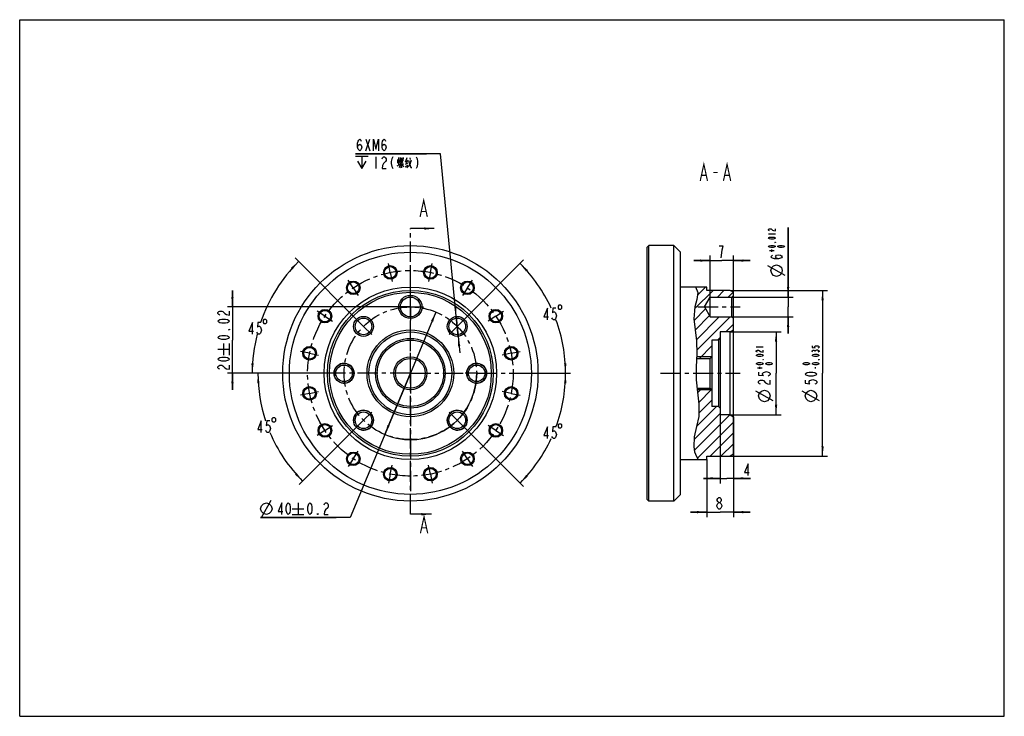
# Model space of a CAD drawing. Header units: millimetres. Extents: x 0 to 297, y 0 to 210.
import ezdxf

# ---------------------------------------------------------------- set-up
doc = ezdxf.new("R2010")
doc.units = ezdxf.units.MM
doc.header["$LTSCALE"] = 16.335
doc.linetypes.add('CENTER', pattern=[0.6, 0.375, -0.075, 0.075, -0.075])
doc.layers.get('0').update_dxf_attribs({"linetype": 'CONTINUOUS'})
for name, color, linetype in [('040048090000_DXF_AXIS', 7, 'CONTINUOUS'), ('040048090000_DXF_DIMENSION', 7, 'CONTINUOUS'), ('040048090000_DXF_FORMAT', 7, 'CONTINUOUS'), ('040048090000_DXF_HATCHING', 7, 'CONTINUOUS'), ('040048090000_DXF_TEXT', 7, 'CONTINUOUS'), ('040048090000DXF_CONTINUOUS_LINE', 7, 'CONTINUOUS')]:
    doc.layers.add(name, color=color, linetype=linetype)
doc.styles.get("Standard").update_dxf_attribs({"font": 'txt', "width": 0.7})
doc.dimstyles.new('DIMSTYLE_1', dxfattribs={"dimtxt": 3.5, "dimasz": 3, "dimexe": 1.5, "dimexo": 0, "dimtad": 1, "dimdsep": 46, "dimtxsty": 'Standard', "dimblk": '_FILLED', "dimblk1": '_FILLED', "dimblk2": '_FILLED', "dimcen": 0.09, "dimclrt": 5, "dimazin": 2, "dimtp": 0.01, "dimtm": 0.01, "dimtfac": 1, "dimtmove": 0, "dimatfit": 2, "dimldrblk": '_FILLED', "dimfxl": 0, "dimtolj": 1, "dimarcsym": 0})
doc.dimstyles.new('DIMSTYLE_2', dxfattribs={"dimtxt": 3.5, "dimasz": 3, "dimexe": 1.5, "dimexo": 0, "dimgap": 1.75, "dimtad": 0, "dimtih": 1, "dimtoh": 1, "dimdec": 1, "dimdsep": 46, "dimtxsty": 'Standard', "dimblk": '_FILLED', "dimblk1": '_FILLED', "dimblk2": '_FILLED', "dimcen": 0.09, "dimclrt": 5, "dimazin": 2, "dimtp": 0.5, "dimtm": 0.5, "dimtfac": 1, "dimtdec": 65535, "dimtofl": 0, "dimtmove": 0, "dimatfit": 3, "dimldrblk": '_FILLED', "dimfxl": 0, "dimtolj": 1, "dimarcsym": 0})
doc.dimstyles.new('DIMSTYLE_3', dxfattribs={"dimtxt": 3.5, "dimasz": 3, "dimexe": 1.5, "dimexo": 0, "dimgap": 0.875, "dimtad": 1, "dimdsep": 46, "dimtxsty": 'Standard', "dimblk": '_FILLED', "dimblk1": '_FILLED', "dimblk2": '_FILLED', "dimcen": 0.09, "dimclrt": 5, "dimazin": 2, "dimtp": 0.01, "dimtm": 0.01, "dimtfac": 1, "dimtofl": 0, "dimtmove": 0, "dimatfit": 3, "dimldrblk": '_FILLED', "dimfxl": 0, "dimtolj": 1, "dimarcsym": 0})
doc.dimstyles.new('DIMSTYLE_4', dxfattribs={"dimtxt": 3.5, "dimasz": 3, "dimexe": 1.5, "dimexo": 0, "dimgap": 0.875, "dimtad": 1, "dimdec": 3, "dimdsep": 46, "dimtxsty": 'Standard', "dimblk": '_FILLED', "dimblk1": '_FILLED', "dimblk2": '_FILLED', "dimcen": 0.09, "dimclrt": 5, "dimazin": 2, "dimtol": 1, "dimtp": 0.021, "dimtfac": 0.6, "dimtdec": 3, "dimtofl": 0, "dimtmove": 0, "dimatfit": 3, "dimldrblk": '_FILLED', "dimfxl": 0, "dimtolj": 1, "dimarcsym": 0})
doc.dimstyles.new('DIMSTYLE_5', dxfattribs={"dimtxt": 3.5, "dimasz": 3, "dimexe": 1.5, "dimexo": 0, "dimgap": 0.875, "dimtad": 1, "dimdec": 3, "dimdsep": 46, "dimtxsty": 'Standard', "dimblk": '_FILLED', "dimblk1": '_FILLED', "dimblk2": '_FILLED', "dimcen": 0.09, "dimclrt": 5, "dimazin": 2, "dimtol": 1, "dimtp": 0.012, "dimtfac": 0.6, "dimtdec": 3, "dimtofl": 0, "dimtmove": 0, "dimatfit": 3, "dimldrblk": '_FILLED', "dimfxl": 0, "dimtolj": 1, "dimarcsym": 0})
doc.dimstyles.new('DIMSTYLE_6', dxfattribs={"dimtxt": 3.5, "dimasz": 3, "dimexe": 1.5, "dimexo": 0, "dimgap": 0.875, "dimtad": 1, "dimdec": 3, "dimdsep": 46, "dimtxsty": 'Standard', "dimblk": '_FILLED', "dimblk1": '_FILLED', "dimblk2": '_FILLED', "dimcen": 0.09, "dimclrt": 5, "dimazin": 2, "dimtol": 1, "dimtm": 0.035, "dimtfac": 0.6, "dimtdec": 3, "dimtofl": 0, "dimtmove": 0, "dimatfit": 3, "dimldrblk": '_FILLED', "dimfxl": 0, "dimtolj": 1, "dimarcsym": 0})
doc.dimstyles.new('DIMSTYLE_7', dxfattribs={"dimtxt": 3.5, "dimasz": 3, "dimexe": 1.5, "dimexo": 0, "dimgap": 0.875, "dimtad": 1, "dimdsep": 46, "dimtxsty": 'Standard', "dimblk": '_FILLED', "dimblk1": '_FILLED', "dimblk2": '_FILLED', "dimcen": 0.09, "dimclrt": 5, "dimazin": 2, "dimtol": 1, "dimtp": 0.02, "dimtm": 0.02, "dimtfac": 1, "dimtofl": 0, "dimtmove": 0, "dimatfit": 3, "dimldrblk": '_FILLED', "dimfxl": 0, "dimtolj": 1, "dimarcsym": 0})
doc.dimstyles.new('DIMSTYLE_8', dxfattribs={"dimtxt": 3.5, "dimasz": 3, "dimexe": 1.5, "dimexo": 0, "dimtad": 1, "dimdsep": 46, "dimtxsty": 'Standard', "dimblk": '_FILLED', "dimblk1": '_FILLED', "dimblk2": '_FILLED', "dimcen": 0.09, "dimclrt": 5, "dimazin": 2, "dimtol": 1, "dimtp": 0.2, "dimtm": 0.2, "dimtfac": 1, "dimtmove": 0, "dimatfit": 2, "dimldrblk": '_FILLED', "dimfxl": 0, "dimtolj": 1, "dimarcsym": 0})
doc.dimstyles.get("Standard").update_dxf_attribs({"dimtxt": 3.5, "dimasz": 3, "dimexe": 1.5, "dimexo": 0, "dimtad": 1, "dimdsep": 46, "dimtxsty": 'Standard', "dimblk": '_FILLED', "dimblk1": '_FILLED', "dimblk2": '_FILLED', "dimcen": 0.09, "dimclrt": 5, "dimazin": 2, "dimtol": 1, "dimtp": 0.01, "dimtm": 0.01, "dimtfac": 1, "dimtofl": 0, "dimtmove": 0, "dimatfit": 3, "dimldrblk": '_FILLED', "dimfxl": 0, "dimtolj": 1, "dimarcsym": 0})

# ---------------------------------------------------------------- blocks, each defined once
blk = doc.blocks.new('_FILLED')
at = {"color": 0, "linetype": 'ByBlock'}
blk.add_solid([(0, 0), (-1, 0.117), (-1, -0.117)], dxfattribs=at)
blk = doc.blocks.new('*D2')
at = {"layer": '040048090000_DXF_DIMENSION', "color": 2, "linetype": 'Continuous'}
for p, q in [((126.93, 169.56), (101.33, 169.56)), ((101.33, 169.56), (122.68, 169.56)), ((131.98, 117.54), (126.93, 169.56)), ((131.69, 120.53), (131.98, 117.54)), ((132.27, 114.56), (131.98, 117.54)), ((131.98, 117.54), (132.76, 109.58))]:
    blk.add_line(p, q, dxfattribs=at)
at = {"layer": '040048090000_DXF_DIMENSION', "color": 2, "linetype": 'Continuous', "xscale": 3, "yscale": 3, "zscale": 3}
for p, rotation in [((131.69, 120.53), 275.5466419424), ((132.27, 114.56), 95.54364834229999)]:
    blk.add_blockref('_FILLED', p, dxfattribs=dict(at, rotation=rotation))
blk = doc.blocks.new('*D3')
at = {"layer": '040048090000_DXF_DIMENSION', "color": 2, "linetype": 'Continuous'}
for p, q in [((103.7, 117.54), (83.05, 138.2)), ((81.84, 103.4), (68.64, 103.4))]:
    blk.add_line(p, q, dxfattribs=at)
for start, end in [(135, 161.2539), (165.6404, 180)]:
    blk.add_arc((117.84, 103.4), 47.7, start, end, dxfattribs=at)
for points in [[(82.31, 134.71), (84.11, 137.13), (81.8, 135.19)], [(69.88, 106.41), (70.14, 103.4), (70.58, 106.39)]]:
    blk.add_solid(points, dxfattribs=at)
blk = doc.blocks.new('*D4')
at = {"layer": '040048090000_DXF_DIMENSION', "color": 2, "linetype": 'Continuous'}
for p, q in [((97.84, 103.4), (70.39, 103.4)), ((103.7, 89.26), (84.29, 69.85))]:
    blk.add_line(p, q, dxfattribs=at)
for start, end in [(180, 198.162), (202.8217, 225)]:
    blk.add_arc((117.84, 103.4), 45.96, start, end, dxfattribs=at)
for points in [[(72.33, 100.42), (71.89, 103.4), (71.63, 100.39)], [(83.04, 72.86), (85.35, 70.91), (83.55, 73.34)]]:
    blk.add_solid(points, dxfattribs=at)
blk = doc.blocks.new('*D5')
at = {"layer": '040048090000_DXF_DIMENSION', "color": 2, "linetype": 'Continuous'}
for p, q in [((134.46, 120.02), (152.01, 137.57)), ((153.84, 103.4), (166.16, 103.4))]:
    blk.add_line(p, q, dxfattribs=at)
for start, end in [(24.8387, 45), (0, 20.2002)]:
    blk.add_arc((117.84, 103.4), 46.81, start, end, dxfattribs=at)
for points in [[(153.25, 134.56), (150.94, 136.5), (152.74, 134.08)], [(164.21, 106.39), (164.66, 103.4), (164.91, 106.41)]]:
    blk.add_solid(points, dxfattribs=at)
blk = doc.blocks.new('*D6')
at = {"layer": '040048090000_DXF_DIMENSION', "color": 2, "linetype": 'Continuous'}
for p, q in [((153.84, 103.4), (166.16, 103.4)), ((131.98, 89.26), (152.01, 69.24))]:
    blk.add_line(p, q, dxfattribs=at)
for start, end in [(339.7998, 360), (315, 335.1613)]:
    blk.add_arc((117.84, 103.4), 46.81, start, end, dxfattribs=at)
for points in [[(164.91, 100.39), (164.66, 103.4), (164.21, 100.41)], [(152.74, 72.73), (150.94, 70.3), (153.25, 72.25)]]:
    blk.add_solid(points, dxfattribs=at)
blk = doc.blocks.new('*D7')
at = {"layer": '040048090000_DXF_DIMENSION', "color": 2, "linetype": 'Continuous'}
for p, q in [((207.3, 77.4), (207.3, 60.05)), ((215.3, 78.98), (215.3, 60.05)), ((207.3, 61.55), (202.3, 61.55)), ((202.3, 61.55), (211.3, 61.55)), ((220.3, 61.55), (211.3, 61.55)), ((215.3, 61.55), (220.3, 61.55))]:
    blk.add_line(p, q, dxfattribs=at)
at = {"layer": '040048090000_DXF_DIMENSION', "color": 2, "linetype": 'Continuous', "xscale": 3, "yscale": 3, "zscale": 3}
blk.add_blockref('_FILLED', (207.3, 61.55), dxfattribs=at)
at = {"layer": '040048090000_DXF_DIMENSION', "color": 2, "linetype": 'Continuous', "xscale": 3, "yscale": 3, "zscale": 3, "rotation": 180}
blk.add_blockref('_FILLED', (215.3, 61.55), dxfattribs=at)
blk = doc.blocks.new('*D8')
at = {"layer": '040048090000_DXF_DIMENSION', "color": 2, "linetype": 'Continuous'}
for p, q in [((208.3, 137.38), (203.3, 137.38)), ((203.3, 137.38), (211.8, 137.38)), ((208.3, 126.4), (208.3, 138.88)), ((220.3, 137.38), (211.8, 137.38)), ((215.3, 126.9), (215.3, 138.88)), ((215.3, 137.38), (220.3, 137.38))]:
    blk.add_line(p, q, dxfattribs=at)
at = {"layer": '040048090000_DXF_DIMENSION', "color": 2, "linetype": 'Continuous', "xscale": 3, "yscale": 3, "zscale": 3}
blk.add_blockref('_FILLED', (208.3, 137.38), dxfattribs=at)
at = {"layer": '040048090000_DXF_DIMENSION', "color": 2, "linetype": 'Continuous', "xscale": 3, "yscale": 3, "zscale": 3, "rotation": 180}
blk.add_blockref('_FILLED', (215.3, 137.38), dxfattribs=at)
blk = doc.blocks.new('*D9')
at = {"layer": '040048090000_DXF_DIMENSION', "color": 2, "linetype": 'Continuous'}
for p, q in [((211.3, 90.9), (211.3, 70.23)), ((215.3, 90.32), (215.3, 70.23)), ((211.3, 71.73), (206.3, 71.73)), ((206.3, 71.73), (213.3, 71.73)), ((220.46, 71.73), (213.3, 71.73)), ((215.3, 71.73), (220.46, 71.73))]:
    blk.add_line(p, q, dxfattribs=at)
at = {"layer": '040048090000_DXF_DIMENSION', "color": 2, "linetype": 'Continuous', "xscale": 3, "yscale": 3, "zscale": 3}
blk.add_blockref('_FILLED', (211.3, 71.73), dxfattribs=at)
at = {"layer": '040048090000_DXF_DIMENSION', "color": 2, "linetype": 'Continuous', "xscale": 3, "yscale": 3, "zscale": 3, "rotation": 180}
blk.add_blockref('_FILLED', (215.3, 71.73), dxfattribs=at)
blk = doc.blocks.new('*D10')
at = {"layer": '040048090000_DXF_DIMENSION', "color": 2, "linetype": 'Continuous'}
for p, q in [((214.3, 115.9), (229.65, 115.9)), ((228.15, 115.9), (228.15, 103.4)), ((228.15, 90.9), (228.15, 103.4)), ((214.3, 90.9), (229.65, 90.9))]:
    blk.add_line(p, q, dxfattribs=at)
at = {"layer": '040048090000_DXF_DIMENSION', "color": 2, "linetype": 'Continuous', "xscale": 3, "yscale": 3, "zscale": 3}
for p, rotation in [((228.15, 115.9), 90), ((228.15, 90.9), 270)]:
    blk.add_blockref('_FILLED', p, dxfattribs=dict(at, rotation=rotation))
blk = doc.blocks.new('*D11')
at = {"layer": '040048090000_DXF_DIMENSION', "color": 2, "linetype": 'Continuous'}
for p, q in [((231.79, 126.4), (231.79, 147.31)), ((231.79, 147.31), (231.79, 123.4)), ((214.8, 126.4), (233.29, 126.4)), ((231.79, 115.4), (231.79, 123.4)), ((214.8, 120.4), (233.29, 120.4)), ((231.79, 120.4), (231.79, 115.4))]:
    blk.add_line(p, q, dxfattribs=at)
at = {"layer": '040048090000_DXF_DIMENSION', "color": 2, "linetype": 'Continuous', "xscale": 3, "yscale": 3, "zscale": 3}
for p, rotation in [((231.79, 126.4), 270), ((231.79, 120.4), 90)]:
    blk.add_blockref('_FILLED', p, dxfattribs=dict(at, rotation=rotation))
blk = doc.blocks.new('*D12')
at = {"layer": '040048090000_DXF_DIMENSION', "color": 2, "linetype": 'Continuous'}
for p, q in [((214.3, 128.4), (243.68, 128.4)), ((242.18, 128.4), (242.18, 103.4)), ((242.18, 78.4), (242.18, 103.4)), ((214.3, 78.4), (243.68, 78.4))]:
    blk.add_line(p, q, dxfattribs=at)
at = {"layer": '040048090000_DXF_DIMENSION', "color": 2, "linetype": 'Continuous', "xscale": 3, "yscale": 3, "zscale": 3}
for p, rotation in [((242.18, 128.4), 90), ((242.18, 78.4), 270)]:
    blk.add_blockref('_FILLED', p, dxfattribs=dict(at, rotation=rotation))
blk = doc.blocks.new('*D13')
at = {"layer": '040048090000_DXF_DIMENSION', "color": 2, "linetype": 'Continuous'}
for p, q in [((64.17, 123.4), (64.17, 128.4)), ((64.17, 128.4), (64.17, 113.4)), ((117.84, 123.4), (62.67, 123.4)), ((64.17, 98.4), (64.17, 113.4)), ((81.84, 103.4), (62.67, 103.4)), ((64.17, 103.4), (64.17, 98.4))]:
    blk.add_line(p, q, dxfattribs=at)
at = {"layer": '040048090000_DXF_DIMENSION', "color": 2, "linetype": 'Continuous', "xscale": 3, "yscale": 3, "zscale": 3}
for p, rotation in [((64.17, 123.4), 270), ((64.17, 103.4), 90)]:
    blk.add_blockref('_FILLED', p, dxfattribs=dict(at, rotation=rotation))
blk = doc.blocks.new('*D14')
at = {"layer": '040048090000_DXF_DIMENSION', "color": 2, "linetype": 'Continuous'}
for p, q in [((125.56, 121.85), (117.84, 103.4)), ((117.84, 103.4), (99.67, 59.95)), ((110.13, 84.95), (117.84, 103.4)), ((99.67, 59.95), (72.67, 59.95)), ((72.67, 59.95), (95.42, 59.95))]:
    blk.add_line(p, q, dxfattribs=at)
at = {"layer": '040048090000_DXF_DIMENSION', "color": 2, "linetype": 'Continuous', "xscale": 3, "yscale": 3, "zscale": 3}
for p, rotation in [((125.56, 121.85), 67.3066005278), ((110.13, 84.95), 247.3066005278)]:
    blk.add_blockref('_FILLED', p, dxfattribs=dict(at, rotation=rotation))
blk = doc.blocks.new('XSEC_FILLED')
at = {"color": 0, "linetype": 'ByBlock'}
blk.add_solid([(0, 0), (-1, 0.117), (-1, -0.117)], dxfattribs=at)
blk = doc.blocks.new('HATCHING_BL0', base_point=(166.57, 105.35))
at = {"layer": '040048090000_DXF_HATCHING', "color": 7, "linetype": 'CENTER'}
for p, q in [((117.84, 137.04), (117.84, 147.04)), ((117.84, 60.92), (117.84, 70.92))]:
    blk.add_line(p, q, dxfattribs=at)
at = {"layer": '040048090000_DXF_HATCHING', "color": 9, "linetype": 'CENTER'}
blk.add_line((117.84, 70.92), (117.84, 137.04), dxfattribs=at)
at = {"layer": '040048090000_DXF_HATCHING', "color": 2, "linetype": 'Continuous'}
for p, q in [((209.16, 128.4), (203.59, 122.83)), ((206.89, 129.4), (204.41, 126.92)), ((212.44, 128.4), (210.44, 126.4)), ((215.19, 127.89), (213.71, 126.4)), ((206.89, 122.85), (203.4, 119.36)), ((208.08, 120.78), (203.73, 116.42)), ((210.98, 120.4), (204.12, 113.54)), ((214.26, 120.4), (204.23, 110.37)), ((215.3, 118.17), (213.03, 115.9)), ((211.3, 114.17), (210.53, 113.4)), ((208.8, 111.67), (205.03, 107.9)), ((205.85, 98.9), (204.48, 97.53)), ((208.71, 98.49), (204.81, 94.59)), ((208.8, 95.3), (204.83, 91.34)), ((210.17, 93.4), (204.21, 87.44)), ((211.3, 91.26), (203.44, 83.4)), ((214.22, 90.9), (203.51, 80.19)), ((215.3, 88.71), (204.43, 77.84)), ((215.3, 85.44), (208.26, 78.4)), ((215.3, 82.16), (211.54, 78.4)), ((207.3, 77.44), (207.26, 77.4))]:
    blk.add_line(p, q, dxfattribs=at)
at = {"layer": '040048090000_DXF_HATCHING', "color": 7, "linetype": 'Continuous', "const_width": 0.35}
for points in [[(120.77, 150.54), (121.87, 155.54), (122.96, 150.54)], [(121.21, 152.2), (122.52, 152.2)], [(120.88, 55.17), (121.97, 60.17), (123.07, 55.17)], [(121.32, 56.83), (122.63, 56.83)]]:
    blk.add_lwpolyline(points, dxfattribs=at)
at = {"layer": '040048090000_DXF_HATCHING', "color": 7, "linetype": 'Continuous'}
for points in [[(125.06, 147.04), (117.84, 147.04)], [(124.18, 60.92), (117.84, 60.92)]]:
    blk.add_leader(points, dimstyle='Standard', override={"dimtad": 0, "dimldrblk": 'XSEC_FILLED'}, dxfattribs=at)

msp = doc.modelspace()

# ---------------------------------------------------------------- linework, layer by layer
at = {"color": 2, "linetype": 'Continuous'}
for p, q in [((203.8545, 129.4239), (204.5304, 127.7271)), ((204.5304, 127.7271), (204.2235, 125.6463)), ((204.2235, 125.6463), (203.6407, 123.4379)), ((203.6407, 123.4379), (203.3431, 119.8497)), ((203.3431, 119.8497), (203.7193, 116.482)), ((203.7193, 116.482), (204.1752, 113.1763)), ((204.1752, 113.1763), (204.2497, 109.3138)), ((204.2497, 109.3138), (204.0733, 105.377)), ((204.0733, 105.377), (204.0683, 101.4181)), ((204.0683, 101.4181), (204.4551, 97.7221)), ((204.4551, 97.7221), (204.8696, 94.0523)), ((204.8696, 94.0523), (204.8165, 90.4082)), ((204.8165, 90.4082), (204.1933, 87.3495)), ((204.1933, 87.3495), (203.4919, 84.2911)), ((203.4919, 84.2911), (203.32, 81.2155)), ((203.32, 81.2155), (203.5925, 79.7412)), ((203.5925, 79.7412), (204.1269, 78.3284)), ((204.1269, 78.3284), (204.7025, 77.4022))]:
    msp.add_line(p, q, dxfattribs=at)
msp.add_arc((117.8422, 103.4022), 20, 247.306601, 360, dxfattribs=at)
at = {"layer": '040048090000_DXF_AXIS', "color": 7, "linetype": 'CENTER'}
for p, q in [((117.8422, 127.4022), (117.8422, 139.4022)), ((111.7944, 133.8065), (111.2579, 136.5037)), ((111.7944, 133.8065), (112.3309, 131.1093)), ((123.89, 133.8065), (123.3535, 131.1093)), ((123.89, 133.8065), (124.4265, 136.5037)), ((100.6196, 129.1777), (99.0917, 131.4643)), ((135.0649, 129.1777), (136.5927, 131.4643)), ((100.6196, 129.1777), (102.1474, 126.8912)), ((135.0649, 129.1777), (133.5371, 126.8912)), ((117.8422, 123.4022), (117.8422, 127.4022)), ((92.0667, 120.6248), (89.7801, 122.1527)), ((117.8422, 123.4022), (113.8422, 123.4022)), ((117.8422, 123.4022), (117.8422, 119.4022)), ((117.8422, 123.4022), (121.8422, 123.4022)), ((143.6178, 120.6248), (145.9043, 122.1527)), ((204.5678, 123.4022), (217.2999, 123.4022)), ((92.0667, 120.6248), (94.3532, 119.097)), ((103.7001, 117.5443), (101.2252, 120.0192)), ((117.8422, 103.4022), (117.8422, 119.4022)), ((131.9844, 117.5443), (134.4592, 120.0192)), ((143.6178, 120.6248), (141.3313, 119.097)), ((103.7001, 117.5443), (106.175, 115.0694)), ((131.9844, 117.5443), (129.5095, 115.0694)), ((87.4379, 109.45), (84.7407, 109.9865)), ((148.2466, 109.45), (150.9437, 109.9865)), ((87.4379, 109.45), (90.1351, 108.9135)), ((148.2466, 109.45), (145.5494, 108.9135)), ((94.3422, 103.4022), (81.8422, 103.4022)), ((97.8422, 103.4022), (94.3422, 103.4022)), ((117.8422, 103.4022), (97.8422, 103.4022)), ((117.8422, 103.4022), (117.8422, 67.4022)), ((117.8422, 103.4022), (134.3422, 103.4022)), ((137.8422, 103.4022), (134.3422, 103.4022)), ((137.8422, 103.4022), (153.8422, 103.4022)), ((193.2999, 103.4022), (217.2999, 103.4022)), ((87.4379, 97.3544), (84.7407, 96.8179)), ((87.4379, 97.3544), (90.1351, 97.8909)), ((148.2466, 97.3544), (145.5494, 97.8909)), ((148.2466, 97.3544), (150.9437, 96.8179)), ((103.7001, 89.26), (101.2252, 86.7852)), ((103.7001, 89.26), (106.175, 91.7349)), ((131.9844, 89.26), (129.5095, 91.7349)), ((131.9844, 89.26), (134.4592, 86.7852)), ((92.0667, 86.1795), (89.7801, 84.6517)), ((92.0667, 86.1795), (94.3532, 87.7073)), ((143.6178, 86.1795), (141.3313, 87.7073)), ((143.6178, 86.1795), (145.9043, 84.6517)), ((100.6196, 77.6266), (99.0917, 75.3401)), ((100.6196, 77.6266), (102.1474, 79.9131)), ((135.0649, 77.6266), (133.5371, 79.9131)), ((135.0649, 77.6266), (136.5927, 75.3401)), ((111.7944, 72.9978), (112.3309, 75.695)), ((123.89, 72.9978), (123.3535, 75.695)), ((111.7944, 72.9978), (111.2579, 70.3007)), ((123.89, 72.9978), (124.4265, 70.3007))]:
    msp.add_line(p, q, dxfattribs=at)
for radius in [31, 20]:
    msp.add_circle((117.8422, 103.4022), radius, dxfattribs=at)
at = {"layer": '040048090000_DXF_DIMENSION', "color": 5, "linetype": 'Continuous'}
for p, q in [((104.3967, 170.4373), (105.6217, 173.9373)), ((104.3967, 173.9373), (105.6217, 170.4373)), ((101.2759, 168.8331), (105.0676, 168.8331)), ((103.1717, 168.8331), (103.1717, 165.1873)), ((107.4592, 168.6873), (107.4592, 165.1873)), ((113.9342, 167.8405), (113.9342, 166.7115)), ((113.9342, 167.6147), (114.5176, 167.6711)), ((114.5176, 166.9937), (113.9342, 166.9373)), ((114.2259, 168.4615), (114.2259, 166.1469)), ((114.5176, 167.784), (114.4592, 166.9937)), ((114.4592, 166.5986), (114.5759, 166.0905)), ((114.6926, 166.4292), (115.5676, 166.4857)), ((114.7509, 168.4615), (114.7509, 167.1631)), ((114.7509, 168.2357), (115.5676, 168.3486)), ((115.6259, 167.5018), (114.7509, 167.3889)), ((114.7509, 166.8808), (115.3342, 166.9373)), ((114.8092, 167.8405), (115.4509, 167.8969)), ((115.5676, 167.1631), (114.8092, 166.4292)), ((115.2176, 167.3889), (114.8676, 166.8808)), ((115.1592, 168.2921), (115.1592, 167.4453)), ((115.4509, 166.7679), (115.6842, 166.3163)), ((115.6259, 168.4615), (115.5676, 167.5018)), ((116.2676, 167.1631), (116.9092, 167.4453)), ((116.7926, 168.405), (116.3842, 167.276)), ((116.3842, 166.4292), (117.0842, 166.7115)), ((117.0842, 167.6711), (116.5009, 166.4857)), ((117.2009, 167.3889), (118.3092, 167.5582)), ((117.6676, 168.405), (117.7842, 167.8405)), ((113.8176, 165.9211), (114.5176, 166.3163)), ((114.9842, 166.2034), (114.4009, 165.4695)), ((115.4509, 166.2034), (115.8009, 165.6389)), ((116.2676, 165.6953), (117.0842, 166.1469)), ((225.8357, 145.4163), (227.9357, 145.4163)), ((212.224, 141.7573), (210.999, 141.7573)), ((226.1857, 140.3763), (227.5857, 140.3763)), ((226.8857, 140.0613), (226.8857, 140.6913)), ((230.9107, 132.9213), (225.6607, 135.838)), ((59.7967, 110.6605), (63.2967, 110.6605)), ((61.5467, 108.9105), (61.5467, 112.4105)), ((63.2967, 108.9105), (63.2967, 112.4105)), ((222.1972, 111.3355), (224.2972, 111.3355)), ((239.9044, 109.9967), (239.9044, 110.1542)), ((222.5472, 105.0355), (223.9472, 105.0355)), ((223.2472, 104.7205), (223.2472, 105.3505)), ((240.0794, 104.7992), (240.0794, 105.2717)), ((227.2722, 95.1305), (222.0222, 98.0472)), ((241.3044, 95.1305), (236.0544, 98.0472)), ((72.9635, 59.9503), (75.8802, 65.2003)), ((82.2385, 62.5753), (85.7385, 62.5753)), ((83.9885, 64.3253), (83.9885, 60.8253)), ((82.2385, 60.8253), (85.7385, 60.8253))]:
    msp.add_line(p, q, dxfattribs=at)
for points in [[(101.9467, 171.6039), (102.0999, 172.1873), (102.5592, 172.4789), (103.0186, 172.1873), (103.1717, 171.6039), (103.0186, 171.0206), (102.8655, 170.7289), (102.5592, 170.4373), (102.253, 170.7289), (102.0999, 171.0206), (101.9467, 171.6039), (101.9467, 172.7706), (102.0999, 173.3539), (102.253, 173.6456), (102.5592, 173.9373), (102.8655, 173.6456), (103.0186, 173.3539)], [(106.6936, 170.4373), (106.6936, 173.9373), (107.4592, 171.0206), (108.2249, 173.9373), (108.2249, 170.4373)], [(109.2967, 171.6039), (109.4499, 172.1873), (109.9092, 172.4789), (110.3686, 172.1873), (110.5217, 171.6039), (110.3686, 171.0206), (110.2155, 170.7289), (109.9092, 170.4373), (109.603, 170.7289), (109.4499, 171.0206), (109.2967, 171.6039), (109.2967, 172.7706), (109.4499, 173.3539), (109.603, 173.6456), (109.9092, 173.9373), (110.2155, 173.6456), (110.3686, 173.3539)], [(101.8592, 167.3748), (103.1717, 165.1873), (104.4842, 167.3748)], [(109.2967, 168.1039), (109.4499, 168.3956), (109.7561, 168.6873), (110.0624, 168.6873), (110.3686, 168.3956), (110.5217, 168.1039), (110.5217, 167.5206), (110.3686, 167.2289), (109.7561, 166.6456)], [(109.7561, 166.6456), (109.4499, 166.0623), (109.2967, 165.1873), (110.5217, 165.1873)], [(112.5124, 168.6873), (112.2061, 168.1039), (112.053, 167.2289), (112.053, 166.6456), (112.2061, 165.7706), (112.5124, 165.1873)], [(115.2176, 166.4857), (115.2176, 165.3566), (114.9259, 165.6953)], [(118.0176, 167.3889), (117.6676, 166.3728), (117.3176, 165.8082), (116.7926, 165.3566)], [(117.3759, 167.1631), (118.0176, 165.4131), (118.3092, 165.4131)], [(119.5561, 168.6873), (119.8624, 168.1039), (120.0155, 167.2289), (120.0155, 166.6456), (119.8624, 165.7706), (119.5561, 165.1873)], [(226.1857, 146.3613), (226.0107, 146.4401), (225.8357, 146.5976), (225.8357, 146.7551), (226.0107, 146.9126), (226.1857, 146.9913), (226.5357, 146.9913), (226.7107, 146.9126), (227.0607, 146.5976)], [(227.0607, 146.5976), (227.4107, 146.4401), (227.9357, 146.3613), (227.9357, 146.9913)], [(227.9357, 144.1563), (227.7608, 143.9988), (227.5857, 143.9201), (227.2357, 143.8413), (226.5357, 143.8413), (226.1857, 143.9201), (226.0107, 143.9988), (225.8357, 144.1563), (226.0107, 144.3138), (226.1857, 144.3926), (226.5357, 144.4713), (227.2357, 144.4713), (227.5857, 144.3926), (227.7608, 144.3138), (227.9357, 144.1563)], [(227.9357, 142.8963), (227.9357, 142.8176), (227.7608, 142.8176), (227.9357, 142.8963)], [(211.6115, 138.2573), (211.7646, 139.7157), (211.9177, 140.5907), (212.224, 141.7573)], [(227.9357, 141.6363), (227.7608, 141.4788), (227.5857, 141.4001), (227.2357, 141.3213), (226.5357, 141.3213), (226.1857, 141.4001), (226.0107, 141.4788), (225.8357, 141.6363), (226.0107, 141.7938), (226.1857, 141.8726), (226.5357, 141.9513), (227.2357, 141.9513), (227.5857, 141.8726), (227.7608, 141.7938), (227.9357, 141.6363)], [(230.7357, 141.6363), (230.5607, 141.4788), (230.3857, 141.4001), (230.0357, 141.3213), (229.3357, 141.3213), (228.9857, 141.4001), (228.8107, 141.4788), (228.6357, 141.6363), (228.8107, 141.7938), (228.9857, 141.8726), (229.3357, 141.9513), (230.0357, 141.9513), (230.3857, 141.8726), (230.5607, 141.7938), (230.7357, 141.6363)], [(228.8691, 137.9088), (228.2857, 138.062), (227.9941, 138.5213), (228.2857, 138.9807), (228.8691, 139.1338), (229.4524, 138.9807), (229.7441, 138.8276), (230.0357, 138.5213), (229.7441, 138.2151), (229.4524, 138.062), (228.8691, 137.9088), (227.7024, 137.9088), (227.1191, 138.062), (226.8274, 138.2151), (226.5357, 138.5213), (226.8274, 138.8276), (227.1191, 138.9807)], [(228.2857, 132.6296), (227.4107, 132.9213), (226.8274, 133.5047), (226.5357, 134.3797), (226.8274, 135.2546), (227.4107, 135.838), (228.2857, 136.1297), (229.1608, 135.838), (229.7441, 135.2546), (230.0357, 134.3797), (229.7441, 133.5047), (229.1608, 132.9213), (228.2857, 132.6296)], [(60.38, 120.9563), (60.0883, 121.1094), (59.7967, 121.4157), (59.7967, 121.7219), (60.0883, 122.0282), (60.38, 122.1813), (60.9633, 122.1813), (61.255, 122.0282)], [(61.255, 122.0282), (61.8383, 121.4157), (62.4217, 121.1094), (63.2967, 120.9563), (63.2967, 122.1813)], [(159.1604, 119.5671), (159.1604, 123.0671), (158.0885, 120.4421), (159.4666, 120.4421)], [(161.7635, 123.0671), (160.8447, 123.0671), (160.6916, 121.6087), (160.9979, 121.9004), (161.3041, 121.9004), (161.6104, 121.6087), (161.7635, 121.3171), (161.9166, 120.7337), (161.7635, 120.1504), (161.6104, 119.8587), (161.3041, 119.5671), (160.9979, 119.5671), (160.6916, 119.8587), (160.5385, 120.1504)], [(162.376, 123.6504), (162.376, 123.0671), (162.6677, 122.7754), (163.251, 122.7754), (163.5427, 123.0671), (163.5427, 123.6504), (163.251, 123.9421), (162.6677, 123.9421), (162.376, 123.6504)], [(63.2967, 119.1188), (63.005, 118.8126), (62.7133, 118.6595), (62.13, 118.5063), (60.9633, 118.5063), (60.38, 118.6595), (60.0883, 118.8126), (59.7967, 119.1188), (60.0883, 119.4251), (60.38, 119.5782), (60.9633, 119.7313), (62.13, 119.7313), (62.7133, 119.5782), (63.005, 119.4251), (63.2967, 119.1188)], [(73.3947, 119.3167), (73.3947, 118.7333), (73.6864, 118.4417), (74.2697, 118.4417), (74.5614, 118.7333), (74.5614, 119.3167), (74.2697, 119.6083), (73.6864, 119.6083), (73.3947, 119.3167)], [(63.2967, 116.6688), (63.2967, 116.5157), (63.005, 116.5157), (63.2967, 116.6688)], [(70.1791, 115.2333), (70.1791, 118.7333), (69.1072, 116.1083), (70.4854, 116.1083)], [(72.7822, 118.7333), (71.8635, 118.7333), (71.7104, 117.275), (72.0166, 117.5667), (72.3229, 117.5667), (72.6291, 117.275), (72.7822, 116.9833), (72.9354, 116.4), (72.7822, 115.8167), (72.6291, 115.525), (72.3229, 115.2333), (72.0166, 115.2333), (71.7104, 115.525), (71.5572, 115.8167)], [(63.2967, 114.2188), (63.005, 113.9126), (62.7133, 113.7595), (62.13, 113.6063), (60.9633, 113.6063), (60.38, 113.7595), (60.0883, 113.9126), (59.7967, 114.2188), (60.0883, 114.5251), (60.38, 114.6782), (60.9633, 114.8313), (62.13, 114.8313), (62.7133, 114.6782), (63.005, 114.5251), (63.2967, 114.2188)], [(222.5472, 109.7605), (222.3722, 109.8392), (222.1972, 109.9967), (222.1972, 110.1542), (222.3722, 110.3117), (222.5472, 110.3905), (222.8972, 110.3905), (223.0723, 110.3117), (223.4222, 109.9967)], [(223.4222, 109.9967), (223.7722, 109.8392), (224.2972, 109.7605), (224.2972, 110.3905)], [(239.0294, 111.6505), (239.0294, 111.178), (239.9044, 111.0992), (239.7294, 111.2567), (239.7294, 111.4142), (239.9044, 111.5717), (240.0794, 111.6505), (240.4294, 111.7292), (240.7794, 111.6505), (240.9544, 111.5717), (241.1294, 111.4142), (241.1294, 111.2567), (240.9544, 111.0992), (240.7794, 111.0205)], [(239.2044, 109.8392), (239.0294, 109.9967), (239.0294, 110.1542), (239.2044, 110.3117), (239.3794, 110.3905), (239.5544, 110.3905), (239.7294, 110.3117), (239.9044, 110.1542), (240.0794, 110.3117)], [(240.0794, 110.3117), (240.4294, 110.4692), (240.6044, 110.4692)], [(240.6044, 110.4692), (240.9544, 110.3117), (241.1294, 110.1542), (241.1294, 109.9967), (240.9544, 109.8392), (240.7794, 109.7605)], [(63.2967, 107.6855), (63.005, 107.3792), (62.7133, 107.2261), (62.13, 107.073), (60.9633, 107.073), (60.38, 107.2261), (60.0883, 107.3792), (59.7967, 107.6855), (60.0883, 107.9917), (60.38, 108.1449), (60.9633, 108.298), (62.13, 108.298), (62.7133, 108.1449), (63.005, 107.9917), (63.2967, 107.6855)], [(224.2972, 108.8155), (224.1222, 108.658), (223.9472, 108.5792), (223.5972, 108.5005), (222.8972, 108.5005), (222.5472, 108.5792), (222.3722, 108.658), (222.1972, 108.8155), (222.3722, 108.973), (222.5472, 109.0517), (222.8972, 109.1305), (223.5972, 109.1305), (223.9472, 109.0517), (224.1222, 108.973), (224.2972, 108.8155)], [(224.2972, 107.5555), (224.2972, 107.4767), (224.1222, 107.4767), (224.2972, 107.5555)], [(241.1294, 108.8155), (240.9544, 108.658), (240.7794, 108.5792), (240.4294, 108.5005), (239.7294, 108.5005), (239.3794, 108.5792), (239.2044, 108.658), (239.0294, 108.8155), (239.2044, 108.973), (239.3794, 109.0517), (239.7294, 109.1305), (240.4294, 109.1305), (240.7794, 109.0517), (240.9544, 108.973), (241.1294, 108.8155)], [(241.1294, 107.5555), (241.1294, 107.4767), (240.9544, 107.4767), (241.1294, 107.5555)], [(60.38, 104.623), (60.0883, 104.7761), (59.7967, 105.0824), (59.7967, 105.3886), (60.0883, 105.6949), (60.38, 105.848), (60.9633, 105.848), (61.255, 105.6949)], [(61.255, 105.6949), (61.8383, 105.0824), (62.4217, 104.7761), (63.2967, 104.623), (63.2967, 105.848)], [(224.2972, 106.2955), (224.1222, 106.138), (223.9472, 106.0592), (223.5972, 105.9805), (222.8972, 105.9805), (222.5472, 106.0592), (222.3722, 106.138), (222.1972, 106.2955), (222.3722, 106.453), (222.5472, 106.5317), (222.8972, 106.6105), (223.5972, 106.6105), (223.9472, 106.5317), (224.1222, 106.453), (224.2972, 106.2955)], [(227.0973, 106.2955), (226.9222, 106.138), (226.7472, 106.0592), (226.3972, 105.9805), (225.6973, 105.9805), (225.3472, 106.0592), (225.1722, 106.138), (224.9972, 106.2955), (225.1722, 106.453), (225.3472, 106.5317), (225.6973, 106.6105), (226.3972, 106.6105), (226.7472, 106.5317), (226.9222, 106.453), (227.0973, 106.2955)], [(238.3294, 106.2955), (238.1544, 106.138), (237.9794, 106.0592), (237.6294, 105.9805), (236.9294, 105.9805), (236.5794, 106.0592), (236.4044, 106.138), (236.2294, 106.2955), (236.4044, 106.453), (236.5794, 106.5317), (236.9294, 106.6105), (237.6294, 106.6105), (237.9794, 106.5317), (238.1544, 106.453), (238.3294, 106.2955)], [(241.1294, 106.2955), (240.9544, 106.138), (240.7794, 106.0592), (240.4294, 105.9805), (239.7294, 105.9805), (239.3794, 106.0592), (239.2044, 106.138), (239.0294, 106.2955), (239.2044, 106.453), (239.3794, 106.5317), (239.7294, 106.6105), (240.4294, 106.6105), (240.7794, 106.5317), (240.9544, 106.453), (241.1294, 106.2955)], [(222.8972, 103.793), (222.8972, 102.8742), (224.3556, 102.7211), (224.0639, 103.0274), (224.0639, 103.3336), (224.3556, 103.6399), (224.6472, 103.793), (225.2306, 103.9461), (225.8139, 103.793), (226.1056, 103.6399), (226.3972, 103.3336), (226.3972, 103.0274), (226.1056, 102.7211), (225.8139, 102.568)], [(223.4806, 100.118), (223.1889, 100.2711), (222.8972, 100.5774), (222.8972, 100.8836), (223.1889, 101.1899), (223.4806, 101.343), (224.0639, 101.343), (224.3556, 101.1899), (224.9389, 100.5774)], [(224.9389, 100.5774), (225.5222, 100.2711), (226.3972, 100.118), (226.3972, 101.343)], [(240.4294, 103.1805), (240.1377, 102.8742), (239.8461, 102.7211), (239.2627, 102.568), (238.0961, 102.568), (237.5127, 102.7211), (237.2211, 102.8742), (236.9294, 103.1805), (237.2211, 103.4867), (237.5127, 103.6399), (238.0961, 103.793), (239.2627, 103.793), (239.8461, 103.6399), (240.1377, 103.4867), (240.4294, 103.1805)], [(236.9294, 101.343), (236.9294, 100.4242), (238.3877, 100.2711), (238.0961, 100.5774), (238.0961, 100.8836), (238.3877, 101.1899), (238.6794, 101.343), (239.2627, 101.4961), (239.8461, 101.343), (240.1377, 101.1899), (240.4294, 100.8836), (240.4294, 100.5774), (240.1377, 100.2711), (239.8461, 100.118)], [(224.6472, 94.8388), (223.7722, 95.1305), (223.1889, 95.7138), (222.8972, 96.5888), (223.1889, 97.4638), (223.7722, 98.0472), (224.6472, 98.3388), (225.5222, 98.0472), (226.1056, 97.4638), (226.3972, 96.5888), (226.1056, 95.7138), (225.5222, 95.1305), (224.6472, 94.8388)], [(238.6794, 94.8388), (237.8044, 95.1305), (237.2211, 95.7138), (236.9294, 96.5888), (237.2211, 97.4638), (237.8044, 98.0472), (238.6794, 98.3388), (239.5544, 98.0472), (240.1377, 97.4638), (240.4294, 96.5888), (240.1377, 95.7138), (239.5544, 95.1305), (238.6794, 94.8388)], [(76.0729, 89.6609), (76.0729, 89.0776), (76.3646, 88.7859), (76.9479, 88.7859), (77.2396, 89.0776), (77.2396, 89.6609), (76.9479, 89.9525), (76.3646, 89.9525), (76.0729, 89.6609)], [(72.8573, 85.5776), (72.8573, 89.0776), (71.7854, 86.4526), (73.1635, 86.4526)], [(75.4604, 89.0776), (74.5416, 89.0776), (74.3885, 87.6192), (74.6948, 87.9109), (75.001, 87.9109), (75.3073, 87.6192), (75.4604, 87.3275), (75.6135, 86.7442), (75.4604, 86.1609), (75.3073, 85.8692), (75.001, 85.5776), (74.6948, 85.5776), (74.3885, 85.8692), (74.2354, 86.1609)], [(159.1604, 83.7372), (159.1604, 87.2372), (158.0885, 84.6122), (159.4666, 84.6122)], [(161.7635, 87.2372), (160.8447, 87.2372), (160.6916, 85.7789), (160.9979, 86.0706), (161.3041, 86.0706), (161.6104, 85.7789), (161.7635, 85.4873), (161.9166, 84.9039), (161.7635, 84.3206), (161.6104, 84.0289), (161.3041, 83.7372), (160.9979, 83.7372), (160.6916, 84.0289), (160.5385, 84.3206)], [(162.376, 87.8206), (162.376, 87.2372), (162.6677, 86.9456), (163.251, 86.9456), (163.5427, 87.2372), (163.5427, 87.8206), (163.251, 88.1122), (162.6677, 88.1122), (162.376, 87.8206)], [(219.6968, 72.6033), (219.6968, 76.1033), (218.6249, 73.4783), (220.0031, 73.4783)], [(210.8631, 64.464), (210.5569, 64.7557), (210.4038, 65.0473), (210.4038, 65.339), (210.5569, 65.6307), (210.8631, 65.9223), (211.1694, 65.9223), (211.4757, 65.6307), (211.6288, 65.339), (211.6288, 65.0473), (211.4757, 64.7557), (211.1694, 64.464)], [(72.6718, 62.5753), (72.9635, 63.4503), (73.5468, 64.0337), (74.4218, 64.3253), (75.2968, 64.0337), (75.8802, 63.4503), (76.1718, 62.5753), (75.8802, 61.7003), (75.2968, 61.117), (74.4218, 60.8253), (73.5468, 61.117), (72.9635, 61.7003), (72.6718, 62.5753)], [(79.0229, 60.8253), (79.0229, 64.3253), (77.951, 61.7003), (79.3291, 61.7003)], [(81.0135, 60.8253), (80.7072, 61.117), (80.5541, 61.4087), (80.401, 61.992), (80.401, 63.1587), (80.5541, 63.742), (80.7072, 64.0337), (81.0135, 64.3253), (81.3197, 64.0337), (81.4729, 63.742), (81.626, 63.1587), (81.626, 61.992), (81.4729, 61.4087), (81.3197, 61.117), (81.0135, 60.8253)], [(87.5468, 60.8253), (87.2406, 61.117), (87.0875, 61.4087), (86.9343, 61.992), (86.9343, 63.1587), (87.0875, 63.742), (87.2406, 64.0337), (87.5468, 64.3253), (87.8531, 64.0337), (88.0062, 63.742), (88.1593, 63.1587), (88.1593, 61.992), (88.0062, 61.4087), (87.8531, 61.117), (87.5468, 60.8253)], [(91.8343, 63.742), (91.9875, 64.0337), (92.2937, 64.3253), (92.6, 64.3253), (92.9062, 64.0337), (93.0593, 63.742), (93.0593, 63.1587), (92.9062, 62.867)], [(92.9062, 62.867), (92.2937, 62.2837), (91.9875, 61.7003), (91.8343, 60.8253), (93.0593, 60.8253)], [(210.2506, 63.2973), (210.2506, 63.589), (210.5569, 64.1724)], [(210.8631, 62.4223), (210.5569, 62.714), (210.2506, 63.2973)], [(210.5569, 64.1724), (210.8631, 64.464), (211.1694, 64.464), (211.4757, 64.1724)], [(211.7819, 63.2973), (211.4757, 62.714), (211.1694, 62.4223), (210.8631, 62.4223)], [(211.4757, 64.1724), (211.7819, 63.589), (211.7819, 63.2973)], [(89.9968, 60.8253), (89.8437, 60.8253), (89.8437, 61.117), (89.9968, 60.8253)]]:
    msp.add_lwpolyline(points, dxfattribs=at)
at = {"layer": '040048090000_DXF_FORMAT', "color": 7, "linetype": 'Continuous'}
for p, q in [((0, 0), (0, 210)), ((0, 210), (297, 210)), ((297, 0), (297, 210)), ((0, 0), (297, 0))]:
    msp.add_line(p, q, dxfattribs=at)
at = {"layer": '040048090000_DXF_TEXT', "color": 5, "linetype": 'Continuous', "const_width": 0.35}
for points in [[(205.2786, 161.4136), (206.3723, 166.4136), (207.466, 161.4136)], [(212.2785, 161.4136), (213.3723, 166.4136), (214.466, 161.4136)], [(209.2161, 163.9136), (210.5286, 163.9136)], [(205.716, 163.0802), (207.0285, 163.0802)], [(212.716, 163.0802), (214.0285, 163.0802)]]:
    msp.add_lwpolyline(points, dxfattribs=at)
at = {"layer": '040048090000DXF_CONTINUOUS_LINE', "color": 7, "linetype": 'Continuous'}
for p, q in [((189.2999, 141.4022), (189.7999, 141.9022)), ((189.2999, 65.4022), (189.2999, 141.4022)), ((189.7999, 64.9022), (189.7999, 141.9022)), ((197.2999, 141.9022), (189.7999, 141.9022)), ((197.2999, 64.9022), (197.2999, 141.9022)), ((199.2999, 139.9022), (197.2999, 141.9022)), ((199.2999, 66.9022), (199.2999, 139.9022)), ((203.8632, 129.4022), (199.2999, 129.4022)), ((207.2999, 129.4022), (203.8632, 129.4022)), ((207.2999, 128.4022), (207.2999, 129.4022)), ((214.2999, 128.4022), (207.2999, 128.4022)), ((215.2999, 127.8248), (214.2999, 128.4022)), ((215.2999, 78.9795), (215.2999, 127.8248)), ((206.5678, 123.4022), (208.2999, 126.4022)), ((208.2999, 120.4022), (208.2999, 126.4022)), ((208.2999, 126.4022), (214.8, 126.4022)), ((215.2999, 126.902), (214.8, 126.4022)), ((214.8, 120.4022), (214.8, 126.4022)), ((206.5678, 123.4022), (208.2999, 120.4022)), ((208.2999, 120.4022), (214.8, 120.4022)), ((215.2999, 119.9023), (214.8, 120.4022)), ((211.2999, 115.9022), (211.2999, 90.9022)), ((214.2999, 115.9022), (211.2999, 115.9022)), ((214.2999, 115.9022), (215.2999, 116.4795)), ((214.2999, 90.9022), (214.2999, 115.9022)), ((208.7999, 113.4022), (208.7999, 93.4022)), ((210.7999, 113.4022), (208.7999, 113.4022)), ((210.7999, 113.4022), (211.2999, 113.9021)), ((210.7999, 113.4022), (210.7999, 93.4022)), ((204.1864, 107.9022), (208.2999, 107.9022)), ((208.2999, 107.9022), (208.7999, 108.4022)), ((208.2999, 98.9022), (208.2999, 107.9022)), ((204.3316, 98.9022), (208.2999, 98.9022)), ((208.2999, 98.9022), (208.7999, 98.4022)), ((210.7999, 93.4022), (208.7999, 93.4022)), ((210.7999, 93.4022), (211.2999, 92.9022)), ((214.2999, 90.9022), (211.2999, 90.9022)), ((214.2999, 90.9022), (215.2999, 90.3248)), ((199.2999, 77.4022), (207.2999, 77.4022)), ((207.2999, 78.4022), (214.2999, 78.4022)), ((207.2999, 77.4022), (207.2999, 78.4022)), ((215.2999, 78.9795), (214.2999, 78.4022)), ((189.2999, 65.4022), (189.7999, 64.9022)), ((199.2999, 66.9022), (197.2999, 64.9022)), ((197.2999, 64.9022), (189.7999, 64.9022))]:
    msp.add_line(p, q, dxfattribs=at)
at = {"layer": '040048090000DXF_CONTINUOUS_LINE', "color": 2, "linetype": 'Continuous'}
for p, q in [((208.7999, 108.4022), (204.2088, 108.4022)), ((208.7999, 98.4022), (204.3839, 98.4022))]:
    msp.add_line(p, q, dxfattribs=at)
at = {"layer": '040048090000DXF_CONTINUOUS_LINE', "color": 7, "linetype": 'Continuous'}
for centre, radius in [((117.8422, 103.4022), 38.5), ((117.8422, 103.4022), 36.5), ((111.7944, 133.8065), 2.0499), ((111.7944, 133.8065), 1.75), ((123.89, 133.8065), 2.05), ((123.89, 133.8065), 1.75), ((100.6196, 129.1777), 2.0499), ((100.6196, 129.1777), 1.75), ((135.0649, 129.1777), 2.0499), ((135.0649, 129.1777), 1.75), ((117.8422, 103.4022), 26), ((117.8422, 103.4022), 25), ((117.8422, 103.4022), 24.4227), ((117.8422, 123.4022), 3.4999), ((117.8422, 123.4022), 3), ((92.0667, 120.6248), 2.0499), ((92.0667, 120.6248), 1.75), ((143.6178, 120.6248), 2.0499), ((143.6178, 120.6248), 1.75), ((103.7001, 117.5443), 3), ((103.7001, 117.5443), 2.5), ((131.9844, 117.5443), 3), ((131.9844, 117.5443), 2.5), ((117.8422, 103.4022), 13.0773), ((117.8422, 103.4022), 12.5), ((117.8422, 103.4022), 10.5), ((117.8422, 103.4022), 10), ((87.4379, 109.45), 2.05), ((87.4379, 109.45), 1.75), ((148.2466, 109.45), 2.0499), ((148.2466, 109.45), 1.75), ((117.8422, 103.4022), 5), ((117.8422, 103.4022), 4.5), ((97.8422, 103.4022), 3), ((97.8422, 103.4022), 2.5), ((137.8422, 103.4022), 3), ((137.8422, 103.4022), 2.5), ((87.4379, 97.3544), 2.0499), ((87.4379, 97.3544), 1.75), ((148.2466, 97.3544), 2.05), ((148.2466, 97.3544), 1.75), ((103.7001, 89.26), 3), ((131.9844, 89.26), 3), ((103.7001, 89.26), 2.5), ((131.9844, 89.26), 2.5), ((92.0667, 86.1795), 2.0499), ((92.0667, 86.1795), 1.75), ((143.6178, 86.1795), 2.0499), ((143.6178, 86.1795), 1.75), ((100.6196, 77.6266), 2.0499), ((100.6196, 77.6266), 1.75), ((135.0649, 77.6266), 2.0499), ((135.0649, 77.6266), 1.75), ((111.7944, 72.9978), 2.05), ((111.7944, 72.9978), 1.75), ((123.89, 72.9978), 2.0499), ((123.89, 72.9978), 1.75)]:
    msp.add_circle(centre, radius, dxfattribs=at)
at = {"layer": '040048090000DXF_CONTINUOUS_LINE', "color": 2, "linetype": 'Continuous'}
for centre in [(97.8422, 103.4022), (137.8422, 103.4022), (103.7001, 89.26), (131.9844, 89.26)]:
    msp.add_arc(centre, 3, 255, 195, dxfattribs=at)

# ---------------------------------------------------------------- block references
msp.add_blockref('HATCHING_BL0', (166.571, 105.3506))

# ---------------------------------------------------------------- dimensions: what is measured, and where the dimension line sits
at = {"layer": '040048090000_DXF_DIMENSION', "color": 2, "linetype": 'Continuous'}
for p1, p2, text, dimstyle, picture, middle in [((131.6945, 120.5303), (132.2743, 114.5583), '6XM<>    \\P {\\fgdt;x}12(螺纹)', 'DIMSTYLE_1', '*D2', (101.3342, 170.4373)), ((110.1262, 84.9505), (125.5582, 121.8538), '%%c<>', 'DIMSTYLE_8', '*D14', (72.6718, 60.8253))]:
    dim = msp.add_diameter_dim_2p(p1=p1, p2=p2, text=text, dimstyle=dimstyle, override={"dimtih": 1, "dimtoh": 1, "dimpost": '<>'}, dxfattribs=at)
    dim.commit()
    dim.dimension.update_dxf_attribs({"geometry": picture, "text_midpoint": middle, "dimtype": 163})
for base, p1, p2, angle, dimstyle, picture, middle in [((231.7857, 120.4022), (214.7999, 126.4022), (214.7999, 120.4022), 270, 'DIMSTYLE_5', '*D11', (231.7857, 132.6297)), ((242.1794, 128.4022), (214.2999, 78.4022), (214.2999, 128.4022), 90, 'DIMSTYLE_6', '*D12', (242.1794, 94.8388)), ((228.1472, 115.9022), (214.2999, 90.9022), (214.2999, 115.9022), 90, 'DIMSTYLE_4', '*D10', (228.1472, 94.8388))]:
    dim = msp.add_linear_dim(base=base, p1=p1, p2=p2, angle=angle, text='%%c<>', dimstyle=dimstyle, dxfattribs=at)
    dim.commit()
    dim.dimension.update_dxf_attribs({"geometry": picture, "text_midpoint": middle, "dimtype": 160})
for base, line1, line2, picture, middle in [((73.7687, 121.658), ((104.0374, 117.207), (103.7001, 117.5443)), ((82.3193, 103.4022), (81.8422, 103.4022)), '*D3', (68.4947, 115.2333)), ((161.09266, 121.31707), ((153.3741, 103.40216), (153.84224, 103.40216)), ((134.12822, 119.68814), (134.45925, 120.01917)), '*D5', (157.47599, 119.56707)), ((75.3847, 85.8157), ((98.3018, 103.4022), (97.8422, 103.4022)), ((104.0251, 89.585), (103.7001, 89.26)), '*D4', (71.1729, 85.5776)), ((161.09266, 85.48725), ((131.65335, 89.59105), (131.98437, 89.26002)), ((153.3741, 103.40216), (153.84224, 103.40216)), '*D6', (157.47599, 83.73725))]:
    dim = msp.add_angular_dim_2l(base=base, line1=line1, line2=line2, dimstyle='DIMSTYLE_2', dxfattribs=at)
    dim.commit()
    dim.dimension.update_dxf_attribs({"geometry": picture, "text_midpoint": middle, "dimtype": 162})
for base, p1, p2, picture, middle in [((215.2999, 137.3823), (208.2999, 126.4022), (215.2999, 126.9021), '*D8', (210.3865, 137.3823)), ((215.2999, 71.7283), (211.2999, 90.9022), (215.2999, 90.3248), '*D9', (218.0124, 71.7283))]:
    dim = msp.add_linear_dim(base=base, p1=p1, p2=p2, dimstyle='DIMSTYLE_3', dxfattribs=at)
    dim.commit()
    dim.dimension.update_dxf_attribs({"geometry": picture, "text_midpoint": middle, "dimtype": 160})
for base, p1, p2, angle, dimstyle, picture, middle in [((64.1717, 123.4022), (81.8422, 103.4022), (117.8422, 123.4022), 90, 'DIMSTYLE_7', '*D13', (64.1717, 104.0105)), ((207.2999, 61.5473), (215.2999, 78.9795), (207.2999, 77.4022), 180, 'DIMSTYLE_3', '*D7', (209.7913, 61.5473))]:
    dim = msp.add_linear_dim(base=base, p1=p1, p2=p2, angle=angle, dimstyle=dimstyle, dxfattribs=at)
    dim.commit()
    dim.dimension.update_dxf_attribs({"geometry": picture, "text_midpoint": middle, "dimtype": 160})

doc.saveas('drawing.dxf')
